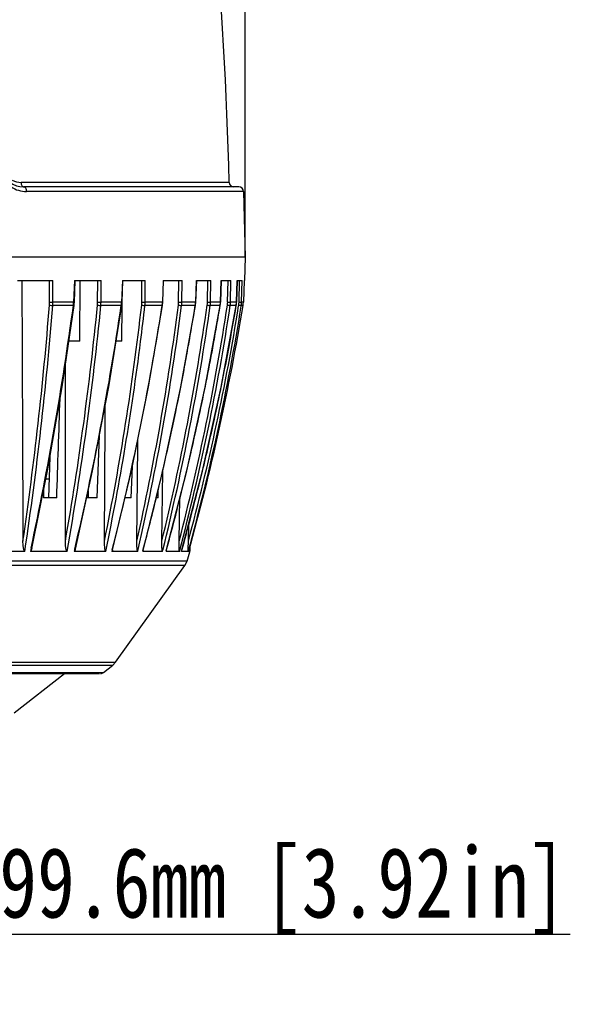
# Model space of a CAD drawing. Header units: millimetres. Extents: x 537 to 2248, y 801 to 1949.
# Tile 52 of 80: x 1376 to 1494, y 1409 to 1620. Entities that reach past the tile are written whole.
import ezdxf

# ---------------------------------------------------------------- set-up
doc = ezdxf.new("R2010")
doc.units = ezdxf.units.MM
doc.header["$LTSCALE"] = 16.335
doc.header["$PDMODE"] = 3
doc.header["$PDSIZE"] = 0.3125
doc.layers.get('0').update_dxf_attribs({"linetype": 'CONTINUOUS'})
doc.layers.get('Defpoints').update_dxf_attribs({"linetype": 'CONTINUOUS'})
doc.styles.get("Standard").update_dxf_attribs({"font": 'SimSun Regular.ttf', "width": 0.8})
doc.dimstyles.new('DIMSTYLE_1', dxfattribs={"dimtxt": 15, "dimasz": 10, "dimexe": 0.18, "dimexo": 0.0625, "dimgap": 0.09, "dimtad": 1, "dimdec": 1, "dimdsep": 46, "dimtxsty": 'Standard', "dimblk": 'CLOSED', "dimcen": 0.09, "dimadec": 0, "dimazin": 0, "dimtp": 0.01, "dimtm": 0.01, "dimtfac": 1, "dimtdec": 1, "dimtofl": 0, "dimtmove": 0, "dimatfit": 3, "dimldrblk": 'CLOSED', "dimfxl": 1, "dimtolj": 1, "dimarcsym": 0})

# ---------------------------------------------------------------- blocks, each defined once
blk = doc.blocks.new('_CLOSED')
at = {"color": 0, "linetype": 'ByBlock'}
for p, q in [((0, 0), (-1, 0.214)), ((-1, 0.214), (-1, -0.214)), ((-1, -0.214), (0, 0)), ((-1, 0), (0, 0))]:
    blk.add_line(p, q, dxfattribs=at)
blk = doc.blocks.new('*D37')
at = {"color": 0, "lineweight": -2, "transparency": 16777216}
for p, q in [((1195.37, 1569.15), (1195.37, 1811.18)), ((1205.37, 1811), (1414.16, 1811)), ((1424.16, 1569.15), (1424.16, 1811.18))]:
    blk.add_line(p, q, dxfattribs=at)
at = {"layer": 'Defpoints', "color": 0, "transparency": 16777216}
for p in [(1424.16, 1811), (1195.37, 1569.09), (1424.16, 1569.09)]:
    blk.add_point(p, dxfattribs=at)
at = {"color": 0, "lineweight": -2, "transparency": 16777216, "xscale": 10, "yscale": 10, "zscale": 10, "rotation": 180}
blk.add_blockref('_CLOSED', (1195.37, 1811), dxfattribs=at)
at = {"color": 0, "lineweight": -2, "transparency": 16777216, "xscale": 10, "yscale": 10, "zscale": 10}
blk.add_blockref('_CLOSED', (1424.16, 1811), dxfattribs=at)
at = {"color": 0, "transparency": 16777216, "insert": (1309.77, 1820.34), "char_height": 15, "attachment_point": 5}
blk.add_mtext('\\A1;228.8mm [9.01in]', dxfattribs=at)
blk = doc.blocks.new('*D38')
at = {"color": 0, "lineweight": -2, "transparency": 16777216}
for p, q in [((1259.97, 1409.5), (1259.97, 1424.46)), ((1269.97, 1424.28), (1349.57, 1424.28)), ((1359.57, 1409.38), (1359.57, 1424.46)), ((1359.57, 1424.28), (1493.62, 1424.28))]:
    blk.add_line(p, q, dxfattribs=at)
at = {"layer": 'Defpoints', "color": 0, "transparency": 16777216}
for p in [(1359.57, 1424.28), (1259.97, 1409.43), (1359.57, 1409.32)]:
    blk.add_point(p, dxfattribs=at)
at = {"color": 0, "lineweight": -2, "transparency": 16777216, "xscale": 10, "yscale": 10, "zscale": 10, "rotation": 180}
blk.add_blockref('_CLOSED', (1259.97, 1424.28), dxfattribs=at)
at = {"color": 0, "lineweight": -2, "transparency": 16777216, "xscale": 10, "yscale": 10, "zscale": 10}
blk.add_blockref('_CLOSED', (1359.57, 1424.28), dxfattribs=at)
at = {"color": 0, "transparency": 16777216, "insert": (1431.6, 1433.62), "char_height": 15, "attachment_point": 5}
blk.add_mtext('\\A1;99.6mm [3.92in]', dxfattribs=at)

msp = doc.modelspace()

# ---------------------------------------------------------------- linework, layer by layer
at = {"color": 7, "linetype": 'Continuous'}
for p, q in [((1420.74, 1585.06), (1376.25, 1585.06)), ((1422.8, 1584.09), (1376.85, 1584.09)), ((1423.8, 1583.11), (1377.44, 1583.11)), ((1423.8, 1583.11), (1424.16, 1569.09)), ((1424.16, 1569.09), (1358.15, 1569.09)), ((1424.16, 1569.09), (1424.03, 1564.09)), ((1375.48, 1564.09), (1383.05, 1564.09)), ((1382.35, 1559.43), (1382.34, 1564.09)), ((1383.07, 1559.43), (1383.05, 1564.09)), ((1387.67, 1564.09), (1387.5, 1559.43)), ((1387.66, 1559.42), (1387.83, 1564.09)), ((1387.67, 1564.09), (1393.36, 1564.09)), ((1388.84, 1551.09), (1388.92, 1564.09)), ((1392.63, 1559.43), (1392.64, 1564.09)), ((1393.35, 1559.43), (1393.36, 1564.09)), ((1397.92, 1564.09), (1397.74, 1559.43)), ((1397.86, 1559.42), (1398.03, 1564.09)), ((1397.92, 1564.09), (1402.81, 1564.09)), ((1402.07, 1559.43), (1402.1, 1564.09)), ((1402.78, 1559.43), (1402.81, 1564.09)), ((1406.65, 1564.09), (1406.48, 1559.43)), ((1406.56, 1559.42), (1406.73, 1564.09)), ((1406.65, 1564.09), (1410.67, 1564.09)), ((1409.93, 1559.43), (1409.98, 1564.09)), ((1410.62, 1559.43), (1410.67, 1564.09)), ((1413.73, 1564.09), (1413.57, 1559.43)), ((1413.61, 1559.42), (1413.78, 1564.09)), ((1413.73, 1564.09), (1416.81, 1564.09)), ((1416.08, 1559.43), (1416.15, 1564.09)), ((1416.74, 1559.43), (1416.81, 1564.09)), ((1419.03, 1564.09), (1418.88, 1559.43)), ((1418.9, 1559.42), (1419.05, 1564.09)), ((1419.03, 1564.09), (1421.11, 1564.09)), ((1420.4, 1559.43), (1420.49, 1564.09)), ((1421.02, 1559.43), (1421.11, 1564.09)), ((1422.46, 1564.09), (1422.32, 1559.43)), ((1422.33, 1559.42), (1422.47, 1564.09)), ((1422.46, 1564.09), (1423.51, 1564.09)), ((1422.84, 1559.43), (1422.95, 1564.09)), ((1423.4, 1559.43), (1423.51, 1564.09)), ((1423.9, 1564.09), (1423.77, 1559.43)), ((1423.9, 1564.09), (1424.03, 1564.09)), ((1397.88, 1559.75), (1397.88, 1560.1)), ((1387.44, 1558.75), (1383.05, 1558.75)), ((1387.5, 1559.43), (1383.07, 1559.43)), ((1387.66, 1559.42), (1387.5, 1559.43)), ((1387.6, 1558.76), (1387.63, 1559)), ((1387.63, 1559), (1387.66, 1559.42)), ((1397.68, 1558.75), (1393.32, 1558.75)), ((1397.74, 1559.43), (1393.35, 1559.43)), ((1397.77, 1551.09), (1397.87, 1558.76)), ((1397.8, 1558.76), (1397.86, 1559.42)), ((1397.87, 1558.76), (1397.88, 1559.42)), ((1397.88, 1559.42), (1397.88, 1559.75)), ((1406.42, 1558.75), (1402.74, 1558.75)), ((1406.48, 1559.43), (1402.78, 1559.43)), ((1403.5, 1541.31), (1406.5, 1558.75)), ((1406.5, 1558.75), (1406.42, 1558.75)), ((1406.56, 1559.42), (1406.48, 1559.43)), ((1406.5, 1558.75), (1406.56, 1559.42)), ((1413.5, 1558.75), (1410.58, 1558.75)), ((1413.57, 1559.43), (1410.62, 1559.43)), ((1413.55, 1558.75), (1413.5, 1558.75)), ((1413.55, 1558.75), (1413.61, 1559.42)), ((1413.61, 1559.42), (1413.57, 1559.43)), ((1418.81, 1558.75), (1416.68, 1558.75)), ((1418.88, 1559.43), (1416.74, 1559.43)), ((1418.83, 1558.75), (1418.81, 1558.75)), ((1418.83, 1558.75), (1418.9, 1559.42)), ((1418.9, 1559.42), (1418.88, 1559.43)), ((1422.25, 1558.75), (1420.96, 1558.75)), ((1422.32, 1559.43), (1421.02, 1559.43)), ((1422.26, 1558.75), (1422.25, 1558.75)), ((1422.26, 1558.75), (1422.33, 1559.42)), ((1422.33, 1559.42), (1422.32, 1559.43)), ((1422.76, 1558.66), (1422.78, 1558.82)), ((1423.31, 1558.56), (1423.34, 1558.75)), ((1423.71, 1558.75), (1423.34, 1558.75)), ((1423.77, 1559.43), (1423.4, 1559.43)), ((1388.84, 1551.09), (1386.47, 1551.09)), ((1397.77, 1551.09), (1396.56, 1551.09)), ((1392.56, 1517.59), (1393, 1530.92)), ((1382.41, 1526.36), (1382.12, 1517.59)), ((1399.81, 1517.59), (1400.04, 1524.33)), ((1406.34, 1508.34), (1406.57, 1523.31)), ((1381.07, 1519.29), (1381.53, 1521.59)), ((1382.25, 1521.59), (1381.53, 1521.59)), ((1381.07, 1519.29), (1381.06, 1517.59)), ((1390.29, 1517.65), (1390.63, 1519.16)), ((1390.63, 1519.16), (1390.58, 1517.59)), ((1405.53, 1517.59), (1405.58, 1519.35)), ((1383.89, 1517.59), (1381.06, 1517.59)), ((1392.56, 1517.59), (1390.28, 1517.59)), ((1399.81, 1517.59), (1398.47, 1517.59)), ((1405.53, 1517.59), (1405.15, 1517.59)), ((1410.04, 1508.34), (1410.22, 1517.67)), ((1412.02, 1508.34), (1412.11, 1512.06)), ((1377.07, 1506.16), (1367.08, 1506.16)), ((1378.4, 1506.84), (1378.25, 1506.16)), ((1386.09, 1506.16), (1378.25, 1506.16)), ((1387.75, 1506.65), (1387.63, 1506.16)), ((1394.37, 1506.16), (1387.63, 1506.16)), ((1395.76, 1506.49), (1395.67, 1506.16)), ((1401.21, 1506.16), (1395.67, 1506.16)), ((1401.21, 1506.16), (1401.31, 1506.57)), ((1402.3, 1506.36), (1402.25, 1506.16)), ((1406.49, 1506.16), (1402.25, 1506.16)), ((1406.49, 1506.16), (1406.55, 1506.42)), ((1407.27, 1506.26), (1407.24, 1506.16)), ((1410.11, 1506.16), (1407.24, 1506.16)), ((1410.58, 1506.19), (1410.56, 1506.16)), ((1412.01, 1506.16), (1410.56, 1506.16)), ((1412.31, 1506.16), (1412.07, 1506.16)), ((1412.34, 1507.17), (1412.31, 1506.16)), ((1411.72, 1504.05), (1358.75, 1504.05)), ((1411.27, 1503.11), (1411.72, 1504.05)), ((1411.27, 1503.11), (1358.75, 1503.11)), ((1396.45, 1482.45), (1411.27, 1503.11)), ((1358.93, 1482.45), (1396.45, 1482.45)), ((1395.87, 1481.84), (1396.45, 1482.45)), ((1358.94, 1481.84), (1395.87, 1481.84)), ((1358.95, 1480.28), (1393.89, 1480.28)), ((1358.96, 1480.07), (1393.04, 1480.07)), ((1374.78, 1471.62), (1385.52, 1480.07)), ((1393.89, 1480.28), (1395.87, 1481.84))]:
    msp.add_line(p, q, dxfattribs=at)
for points in [[(1378.55, 1506.81), (1381.89, 1523.39), (1385.02, 1541.32), (1387.6, 1558.76)], [(1387.86, 1506.63), (1391.56, 1523.38), (1394.99, 1541.32), (1397.8, 1558.76)], [(1402.34, 1506.35), (1406.59, 1523.37), (1410.42, 1541.31), (1413.55, 1558.75)], [(1407.29, 1506.26), (1411.69, 1523.36), (1415.63, 1541.3), (1418.83, 1558.75)], [(1410.58, 1506.19), (1415.05, 1523.36), (1419.04, 1541.3), (1422.26, 1558.75)], [(1395.83, 1506.47), (1399.84, 1523.37), (1403.5, 1541.31)]]:
    msp.add_lwpolyline(points, dxfattribs=at)
for centre, radius, start, end in [((424.09, 1558.77), 997, 1.51084, 8.23392), ((1376.85, 1589.09), 5, 196.6015, 270), ((1376.25, 1589), 3.94, 241.8534, 269.9926), ((1377.44, 1589.2), 6.09, 237.144, 270.0288), ((1421.74, 1585.09), 1, 181.5108, 270), ((1422.8, 1583.09), 1, 1.5, 90), ((613.73, 1619.65), 771.01, 351.70011, 355.47457), ((614.27, 1619.51), 771.17, 351.5482, 355.48139), ((707.29, 1650.48), 686.31, 347.91909, 352.31893), ((1375.06, 1559.39), 7.29, 355.4639, 0.2483), ((1375.01, 1559.41), 8.06, 355.3248, 0.1324), ((725.08, 1623.89), 670.68, 350.07906, 354.43219), ((725.59, 1623.77), 670.89, 349.90344, 354.43819), ((1380.46, 1559.68), 7.04, 352.448, 355.2061), ((1380.42, 1559.68), 7.09, 355.2044, 357.9505), ((787.52, 1648.14), 616.67, 346.73659, 351.66576), ((1386.34, 1559.43), 6.29, 354.423, 359.9714), ((1386.38, 1559.44), 6.97, 354.3039, 359.8689), ((802.11, 1627.39), 603.84, 348.62907, 353.4793), ((1391.46, 1559.65), 6.29, 351.7779, 354.8685), ((1391.43, 1559.65), 6.32, 354.8672, 357.9494), ((855.81, 1630.39), 558.69, 347.381, 352.6395), ((856.1, 1630.34), 559.08, 347.2099, 352.6433), ((793.14, 1628.59), 613.59, 352.73781, 353.46477), ((1396.45, 1559.46), 5.62, 353.4721, 359.6877), ((1396.55, 1559.47), 6.23, 353.3712, 359.6003), ((841.45, 1646.7), 571.78, 350.3738, 351.1516), ((892.78, 1633.04), 528.49, 346.3521, 351.9268), ((1400.71, 1559.63), 5.77, 351.2483, 354.6184), ((1400.7, 1559.63), 5.78, 354.6176, 357.9833), ((893.03, 1633), 528.9, 346.1534, 351.9296), ((1404.77, 1559.48), 5.16, 352.6347, 359.4089), ((916.77, 1635.4), 509.38, 345.5552, 351.3529), ((916.96, 1635.38), 509.8, 345.3169, 351.3548), ((1404.9, 1559.49), 5.73, 352.5535, 359.338), ((930.02, 1637.52), 499.56, 344.7552, 350.9061), ((929.9, 1637.52), 499.12, 344.9997, 350.9089), ((882.67, 1644.8), 537.76, 349.8621, 350.7919), ((933.74, 1639.6), 496.6, 344.4129, 350.6304), ((1408.15, 1559.61), 5.42, 350.8673, 354.4601), ((1408.15, 1559.61), 5.42, 354.4597, 358.0517), ((1411.23, 1559.5), 4.85, 351.9243, 359.1399), ((1411.36, 1559.51), 5.38, 351.8642, 359.0869), ((910.32, 1643.05), 515.43, 349.6697, 350.5874), ((1413.69, 1559.59), 5.19, 350.6431, 358.15), ((926.69, 1641.31), 502.39, 348.4155, 350.5413), ((1415.76, 1559.52), 4.65, 351.3524, 358.8859), ((1415.86, 1559.53), 5.16, 351.3143, 358.8517), ((1417.27, 1559.58), 5.05, 350.5713, 352.8835), ((1417.27, 1559.58), 5.05, 352.8835, 355.9321), ((1417.28, 1559.58), 5.04, 355.9323, 358.2878), ((1418.3, 1559.53), 4.54, 350.9279, 358.6516), ((1418.36, 1559.55), 5.04, 350.9122, 358.6367), ((1418.77, 1559.56), 5, 350.6425, 358.4272), ((803.72, 1627.08), 602.91, 348.43031, 352.7527), ((845.04, 1646.07), 568.13, 345.7783, 350.3763), ((883.19, 1644.71), 537.23, 349.3737, 349.862), ((910.62, 1642.99), 515.13, 348.84, 349.6697), ((883.75, 1644.61), 536.67, 348.4274, 349.3737), ((910.96, 1642.92), 514.78, 348.0083, 348.84), ((927.06, 1641.24), 502.02, 347.6097, 348.4153), ((884.53, 1644.45), 535.87, 347.5706, 348.4274), ((911.35, 1642.84), 514.38, 346.9879, 348.0083), ((927.28, 1641.19), 501.79, 346.3347, 347.6098), ((885.55, 1644.22), 534.82, 346.358, 347.5707), ((911.81, 1642.73), 513.91, 346.1873, 346.9879), ((927.59, 1641.11), 501.47, 345.2889, 346.3346), ((912.36, 1642.6), 513.34, 345.0598, 346.1874), ((886.57, 1643.98), 533.78, 345.7418, 346.3578), ((927.95, 1641.02), 501.09, 344.3877, 345.2889), ((887.34, 1643.78), 532.98, 345.0587, 345.7418), ((912.89, 1642.46), 512.8, 344.5975, 345.0597), ((930.4, 1639.43), 500, 344.29, 344.5337), ((1393.27, 1481.07), 1, 270, 308.1563)]:
    msp.add_arc(centre, radius, start, end, dxfattribs=at)
for points, knots in [([(1376.25, 1585.06), (1376.25, 1584.93), (1376.28, 1584.69), (1376.41, 1584.38), (1376.6, 1584.15), (1376.77, 1584.09), (1376.85, 1584.09)], [0, 0, 0, 0, 0.30401, 0.579529, 0.809002, 1, 1, 1, 1]), ([(1377.44, 1583.11), (1377.44, 1583.24), (1377.41, 1583.48), (1377.29, 1583.79), (1377.1, 1584.02), (1376.93, 1584.09), (1376.85, 1584.09)], [0, 0, 0, 0, 0.304875, 0.580854, 0.810041, 1, 1, 1, 1]), ([(1382.33, 1558.82), (1382.44, 1558.79), (1382.68, 1558.76), (1382.92, 1558.74), (1383.05, 1558.75)], [0, 0, 0, 0, 0.478368, 1, 1, 1, 1]), ([(1382.35, 1559.43), (1382.47, 1559.42), (1382.71, 1559.42), (1382.95, 1559.42), (1383.07, 1559.43)], [0, 0, 0, 0, 0.47657, 1, 1, 1, 1]), ([(1387.6, 1558.76), (1387.6, 1558.76), (1387.58, 1558.75), (1387.55, 1558.75), (1387.5, 1558.75), (1387.46, 1558.75), (1387.44, 1558.75)], [0, 0, 0, 0, 0.087072, 0.284516, 0.593606, 1, 1, 1, 1]), ([(1392.6, 1558.82), (1392.72, 1558.79), (1392.96, 1558.76), (1393.2, 1558.74), (1393.32, 1558.75)], [0, 0, 0, 0, 0.505088, 1, 1, 1, 1]), ([(1392.63, 1559.43), (1392.75, 1559.42), (1392.99, 1559.42), (1393.23, 1559.42), (1393.35, 1559.43)], [0, 0, 0, 0, 0.50385, 1, 1, 1, 1]), ([(1397.8, 1558.76), (1397.8, 1558.75), (1397.78, 1558.75), (1397.76, 1558.75), (1397.73, 1558.75), (1397.7, 1558.75), (1397.68, 1558.75)], [0, 0, 0, 0, 0.085257, 0.281335, 0.589244, 1, 1, 1, 1]), ([(1397.86, 1559.42), (1397.86, 1559.42), (1397.85, 1559.42), (1397.85, 1559.42), (1397.84, 1559.42), (1397.82, 1559.42), (1397.79, 1559.42), (1397.76, 1559.43), (1397.74, 1559.43)], [0, 0, 0, 0, 0.016471, 0.065791, 0.147799, 0.261205, 0.576451, 1, 1, 1, 1]), ([(1402.04, 1558.82), (1402.16, 1558.79), (1402.39, 1558.76), (1402.63, 1558.74), (1402.74, 1558.75)], [0, 0, 0, 0, 0.532691, 1, 1, 1, 1]), ([(1402.07, 1559.43), (1402.2, 1559.42), (1402.44, 1559.42), (1402.67, 1559.42), (1402.78, 1559.43)], [0, 0, 0, 0, 0.531866, 1, 1, 1, 1]), ([(1409.89, 1558.82), (1410.02, 1558.79), (1410.2, 1558.77), (1410.43, 1558.75), (1410.53, 1558.75), (1410.58, 1558.75)], [0, 0, 0, 0, 0.561392, 0.816585, 1, 1, 1, 1]), ([(1409.93, 1559.43), (1410.06, 1559.42), (1410.29, 1559.42), (1410.52, 1559.42), (1410.62, 1559.43)], [0, 0, 0, 0, 0.561011, 1, 1, 1, 1]), ([(1416.03, 1558.82), (1416.16, 1558.79), (1416.34, 1558.77), (1416.56, 1558.75), (1416.65, 1558.75), (1416.68, 1558.75)], [0, 0, 0, 0, 0.592615, 0.839641, 1, 1, 1, 1]), ([(1416.08, 1559.43), (1416.21, 1559.42), (1416.43, 1559.42), (1416.65, 1559.42), (1416.74, 1559.43)], [0, 0, 0, 0, 0.592446, 1, 1, 1, 1]), ([(1420.35, 1558.82), (1420.42, 1558.81), (1420.54, 1558.79), (1420.72, 1558.76), (1420.86, 1558.75), (1420.93, 1558.75), (1420.96, 1558.75)], [0, 0, 0, 0, 0.322798, 0.627754, 0.865578, 1, 1, 1, 1]), ([(1420.4, 1559.43), (1420.53, 1559.42), (1420.71, 1559.42), (1420.92, 1559.42), (1420.99, 1559.42), (1421.02, 1559.43)], [0, 0, 0, 0, 0.627655, 0.86586, 1, 1, 1, 1]), ([(1422.78, 1558.82), (1422.85, 1558.81), (1422.97, 1558.79), (1423.12, 1558.77), (1423.22, 1558.76), (1423.27, 1558.75), (1423.31, 1558.75), (1423.33, 1558.75), (1423.34, 1558.75)], [0, 0, 0, 0, 0.353092, 0.668854, 0.796052, 0.895875, 0.964684, 1, 1, 1, 1]), ([(1422.84, 1559.43), (1422.9, 1559.42), (1423.03, 1559.42), (1423.2, 1559.42), (1423.32, 1559.42), (1423.38, 1559.42), (1423.4, 1559.43)], [0, 0, 0, 0, 0.3529, 0.668928, 0.896263, 1, 1, 1, 1]), ([(1377.07, 1506.16), (1377.03, 1506.16), (1376.96, 1506.23), (1376.89, 1506.39), (1376.82, 1506.62), (1376.77, 1506.9), (1376.73, 1507.18), (1376.7, 1507.47), (1376.67, 1507.86), (1376.66, 1508.16), (1376.66, 1508.35)], [0, 0, 0, 0, 0.051156, 0.110096, 0.233617, 0.359758, 0.486976, 0.614789, 0.742976, 1, 1, 1, 1]), ([(1386.09, 1506.16), (1386.05, 1506.16), (1385.99, 1506.23), (1385.93, 1506.39), (1385.87, 1506.61), (1385.83, 1506.89), (1385.79, 1507.18), (1385.77, 1507.47), (1385.75, 1507.85), (1385.74, 1508.14), (1385.74, 1508.34)], [0, 0, 0, 0, 0.04761, 0.105508, 0.228711, 0.355257, 0.483169, 0.611829, 0.740953, 1, 1, 1, 1]), ([(1394.37, 1506.16), (1394.34, 1506.16), (1394.29, 1506.24), (1394.26, 1506.34), (1394.22, 1506.48), (1394.19, 1506.66), (1394.16, 1506.89), (1394.13, 1507.18), (1394.11, 1507.47), (1394.09, 1507.85), (1394.09, 1508.14), (1394.09, 1508.34)], [0, 0, 0, 0, 0.043458, 0.100282, 0.160943, 0.223264, 0.350293, 0.478987, 0.608586, 0.738741, 1, 1, 1, 1]), ([(1401.21, 1506.16), (1401.2, 1506.16), (1401.17, 1506.18), (1401.15, 1506.25), (1401.12, 1506.35), (1401.09, 1506.48), (1401.07, 1506.66), (1401.04, 1506.89), (1401.02, 1507.18), (1401.01, 1507.47), (1401, 1507.85), (1401, 1508.14), (1401, 1508.34)], [0, 0, 0, 0, 0.016855, 0.040358, 0.096144, 0.156489, 0.218789, 0.346189, 0.475522, 0.605895, 0.736905, 1, 1, 1, 1]), ([(1406.49, 1506.16), (1406.48, 1506.16), (1406.46, 1506.19), (1406.44, 1506.25), (1406.42, 1506.35), (1406.4, 1506.48), (1406.39, 1506.61), (1406.38, 1506.75), (1406.36, 1506.94), (1406.35, 1507.18), (1406.35, 1507.47), (1406.34, 1507.85), (1406.34, 1508.14), (1406.34, 1508.34)], [0, 0, 0, 0, 0.013902, 0.036195, 0.091203, 0.151393, 0.213788, 0.27738, 0.341722, 0.471804, 0.603037, 0.734969, 1, 1, 1, 1]), ([(1410.11, 1506.16), (1410.1, 1506.16), (1410.09, 1506.19), (1410.08, 1506.23), (1410.07, 1506.28), (1410.06, 1506.37), (1410.06, 1506.48), (1410.05, 1506.61), (1410.04, 1506.75), (1410.04, 1506.94), (1410.03, 1507.18), (1410.03, 1507.47), (1410.03, 1507.85), (1410.04, 1508.14), (1410.04, 1508.34)], [0, 0, 0, 0, 0.011273, 0.032665, 0.058815, 0.08716, 0.147285, 0.209792, 0.273588, 0.338189, 0.468885, 0.600806, 0.733465, 1, 1, 1, 1]), ([(1412.01, 1506.16), (1412.01, 1506.16), (1412, 1506.17), (1412, 1506.18), (1412, 1506.2), (1412, 1506.24), (1412, 1506.28), (1412, 1506.35), (1411.99, 1506.41), (1411.99, 1506.5), (1411.99, 1506.61), (1411.99, 1506.75), (1411.99, 1506.94), (1412, 1507.18), (1412, 1507.47), (1412.01, 1507.76), (1412.01, 1508.05), (1412.02, 1508.24), (1412.02, 1508.34)], [0, 0, 0, 0, 0.002828, 0.009655, 0.019249, 0.030578, 0.056556, 0.08483, 0.114456, 0.144956, 0.207553, 0.271482, 0.336241, 0.467295, 0.599603, 0.732661, 0.86619, 1, 1, 1, 1]), ([(1378.55, 1506.81), (1378.54, 1506.75), (1378.51, 1506.62), (1378.46, 1506.44), (1378.4, 1506.29), (1378.33, 1506.19), (1378.28, 1506.16), (1378.25, 1506.16)], [0, 0, 0, 0, 0.263038, 0.523206, 0.77613, 0.895163, 1, 1, 1, 1]), ([(1387.86, 1506.63), (1387.85, 1506.58), (1387.82, 1506.49), (1387.78, 1506.35), (1387.73, 1506.24), (1387.67, 1506.16), (1387.63, 1506.16)], [0, 0, 0, 0, 0.272119, 0.538896, 0.792959, 1, 1, 1, 1]), ([(1395.83, 1506.47), (1395.81, 1506.41), (1395.79, 1506.31), (1395.74, 1506.21), (1395.7, 1506.16), (1395.67, 1506.16)], [0, 0, 0, 0, 0.55669, 0.808338, 1, 1, 1, 1]), ([(1402.34, 1506.35), (1402.33, 1506.31), (1402.32, 1506.25), (1402.28, 1506.19), (1402.26, 1506.16), (1402.25, 1506.16)], [0, 0, 0, 0, 0.58229, 0.827649, 1, 1, 1, 1]), ([(1407.29, 1506.26), (1407.28, 1506.23), (1407.27, 1506.2), (1407.25, 1506.16), (1407.24, 1506.16)], [0, 0, 0, 0, 0.620925, 1, 1, 1, 1])]:
    msp.add_open_spline(points, degree=3, knots=knots, dxfattribs=at)
for points in [[(1376.43, 1564.09), (1376.51, 1545.51), (1376.59, 1526.93), (1376.66, 1508.35)], [(1385.74, 1508.34), (1385.75, 1521.02), (1385.76, 1533.7), (1385.77, 1546.38)], [(1383.89, 1517.59), (1384.12, 1524.67), (1384.36, 1531.76), (1384.59, 1538.85)], [(1394.09, 1508.34), (1394.15, 1518.06), (1394.2, 1527.77), (1394.26, 1537.49)], [(1401, 1508.34), (1401.08, 1515.62), (1401.15, 1522.89), (1401.23, 1530.17)]]:
    msp.add_open_spline(points, degree=3, dxfattribs=at)

# ---------------------------------------------------------------- dimensions: what is measured, and where the dimension line sits
at = {"color": 3}
for base, p1, p2, picture, middle in [((1424.16, 1811), (1195.37, 1569.09), (1424.16, 1569.09), '*D37', (1309.77, 1820.34)), ((1359.57, 1424.28), (1259.97, 1409.43), (1359.57, 1409.32), '*D38', (1431.6, 1433.62))]:
    dim = msp.add_linear_dim(base=base, p1=p1, p2=p2, dimstyle='DIMSTYLE_1', override={"dimpost": 'mm'}, dxfattribs=at)
    dim.commit()
    dim.dimension.update_dxf_attribs({"geometry": picture, "text_midpoint": middle})

doc.saveas('drawing.dxf')
